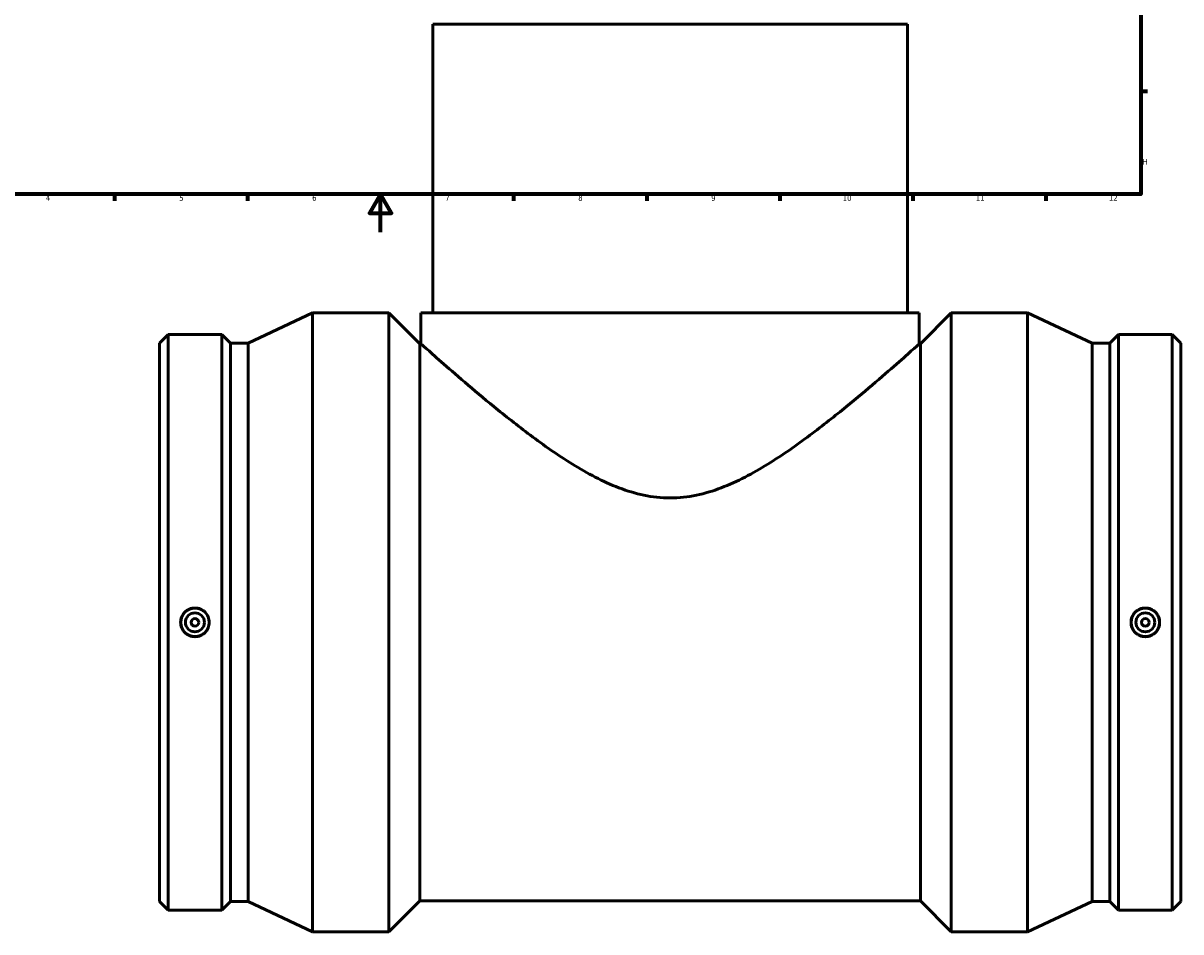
# Model space of a CAD drawing. Header units: millimetres. Extents: x -317 to 1680, y -368 to 1718.
# Tile 2 of 8: x 232 to 842, y -368 to 110. Entities that reach past the tile are written whole.
import ezdxf

# ---------------------------------------------------------------- set-up
doc = ezdxf.new("R2010")
doc.units = ezdxf.units.MM
doc.layers.add('Border (ANSI)', color=7, linetype='Continuous', lineweight=70)
doc.layers.add('Visible (ANSI)', color=7, linetype='Continuous', lineweight=50)
doc.styles.add('Note Text (ANSI)', font='tahoma.ttf')

# ---------------------------------------------------------------- blocks, each defined once
blk = doc.blocks.new('Borders Default Border')
at = {"layer": 'Border (ANSI)'}
for p, q in [((821, 74.25), (824.45, 74.25)), ((280.33, 20), (280.33, 16.55)), ((350.42, 20), (350.42, 16.55)), ((490.58, 20), (490.58, 16.55)), ((560.67, 20), (560.67, 16.55)), ((630.75, 20), (630.75, 16.55)), ((700.83, 20), (700.83, 16.55)), ((770.92, 20), (770.92, 16.55))]:
    blk.add_line(p, q, dxfattribs=at)
at = {"layer": 'Border (ANSI)', "flags": 128}
for points in [[(20, 20), (20, 574), (821, 574), (821, 20), (20, 20)], [(420.5, 0), (420.5, 20), (414.73, 10), (426.27, 10), (420.5, 20)]]:
    blk.add_lwpolyline(points, dxfattribs=at)
at = {"layer": 'Border (ANSI)', "color": 230, "true_color": 0xff0080, "attachment_point": 7, "style": 'Note Text (ANSI)'}
for s, insert, char_height in [('H', (821.81, 35.6), 3.05), ('4', (244.23, 16.55), 3.05), ('5', (314.48, 16.49), 3.05), ('6', (384.49, 16.49), 3.05), ('7', (454.6, 16.55), 3.05), ('8', (524.63, 16.48), 3.05), ('9', (594.7, 16.49), 3.05), ('10', (663.96, 16.49), 3.048), ('11', (734.04, 16.55), 3.048), ('12', (804.13, 16.55), 3.048)]:
    blk.add_mtext(s, dxfattribs=dict(at, insert=insert, char_height=char_height))

msp = doc.modelspace()

# ---------------------------------------------------------------- linework, layer by layer
at = {"layer": 'Visible (ANSI)'}
for p, q in [((698.031, 109.529), (448.031, 109.529)), ((448.031, 109.529), (448.031, -42.471)), ((698.031, 109.529), (698.031, -42.471)), ((350.794, -58.429), (384.731, -42.471)), ((384.731, -368.471), (384.731, -42.471)), ((384.731, -42.471), (424.921, -42.471)), ((424.921, -368.471), (424.921, -42.471)), ((441.221, -58.771), (424.921, -42.471)), ((441.781, -42.471), (704.281, -42.471)), ((441.781, -42.471), (441.781, -58.771)), ((704.281, -42.471), (704.281, -58.771)), ((704.841, -58.771), (721.141, -42.471)), ((721.141, -368.471), (721.141, -42.471)), ((721.141, -42.471), (761.331, -42.471)), ((761.331, -368.471), (761.331, -42.471)), ((795.269, -58.429), (761.331, -42.471)), ((304.031, -58.429), (308.579, -53.881)), ((308.579, -357.061), (308.579, -53.881)), ((308.579, -53.881), (336.894, -53.881)), ((336.894, -357.061), (336.894, -53.881)), ((341.441, -58.429), (336.894, -53.881)), ((804.621, -58.429), (809.169, -53.881)), ((809.169, -357.061), (809.169, -53.881)), ((809.169, -53.881), (837.484, -53.881)), ((837.484, -357.061), (837.484, -53.881)), ((842.031, -58.429), (837.484, -53.881)), ((304.031, -352.514), (304.031, -58.429)), ((341.441, -352.514), (341.441, -58.429)), ((341.441, -58.429), (350.794, -58.429)), ((350.794, -352.514), (350.794, -58.429)), ((441.221, -352.171), (441.221, -58.771)), ((441.221, -58.771), (441.781, -58.771)), ((704.281, -58.771), (704.841, -58.771)), ((704.841, -352.171), (704.841, -58.771)), ((795.269, -352.514), (795.269, -58.429)), ((795.269, -58.429), (804.621, -58.429)), ((804.621, -352.514), (804.621, -58.429)), ((842.031, -352.514), (842.031, -58.429)), ((304.031, -352.514), (308.579, -357.061)), ((341.441, -352.514), (336.894, -357.061)), ((341.441, -352.514), (350.794, -352.514)), ((350.794, -352.514), (384.731, -368.471)), ((441.221, -352.171), (424.921, -368.471)), ((441.221, -352.171), (704.841, -352.171)), ((704.841, -352.171), (721.141, -368.471)), ((795.269, -352.514), (761.331, -368.471)), ((795.269, -352.514), (804.621, -352.514)), ((804.621, -352.514), (809.169, -357.061)), ((842.031, -352.514), (837.484, -357.061)), ((308.579, -357.061), (336.894, -357.061)), ((809.169, -357.061), (837.484, -357.061)), ((384.731, -368.471), (424.921, -368.471)), ((721.141, -368.471), (761.331, -368.471))]:
    msp.add_line(p, q, dxfattribs=at)
for centre, radius in [((322.736, -205.471), 7.5), ((322.736, -205.471), 5), ((823.326, -205.471), 7.5), ((823.326, -205.471), 5), ((322.736, -205.471), 2), ((823.326, -205.471), 2)]:
    msp.add_circle(centre, radius, dxfattribs=at)
for points, knots in [([(704.281, -58.771), (704.281, -58.771), (703.374, -59.585), (699.757, -62.807), (697.048, -65.215), (690.134, -71.29), (685.922, -74.962), (676.481, -83.037), (671.252, -87.438), (660.027, -96.607), (653.567, -101.746), (639.666, -112.127), (632.232, -117.372), (620.537, -124.59), (616.551, -126.883), (608.402, -131.086), (604.239, -132.996), (595.712, -136.238), (591.348, -137.57), (582.381, -139.422), (577.777, -139.94), (568.286, -139.94), (563.681, -139.422), (554.714, -137.57), (550.351, -136.238), (541.824, -132.996), (537.661, -131.086), (529.511, -126.883), (525.525, -124.59), (513.83, -117.372), (506.396, -112.127), (492.496, -101.746), (486.035, -96.607), (474.811, -87.438), (469.582, -83.037), (460.14, -74.962), (455.929, -71.29), (449.014, -65.215), (446.306, -62.807), (442.688, -59.585), (441.781, -58.771), (441.781, -58.771)], [21.9976962, 21.9976962, 21.9976962, 21.9976962, 24.6497291, 24.6497291, 27.3017621, 27.3017621, 29.953795, 29.953795, 32.605828, 32.605828, 35.4532191, 35.4532191, 38.3006102, 38.3006102, 39.7243057, 39.7243057, 41.1480012, 41.1480012, 42.5716968, 42.5716968, 43.9953923, 43.9953923, 45.4190879, 45.4190879, 46.8427834, 46.8427834, 48.266479, 48.266479, 49.6901745, 49.6901745, 52.5375656, 52.5375656, 55.3849567, 55.3849567, 58.0369896, 58.0369896, 60.6890226, 60.6890226, 63.3410555, 63.3410555, 65.9930885, 65.9930885, 65.9930885, 65.9930885]), ([(322.736, -197.919), (323.684, -197.919), (324.694, -198.109), (326.552, -198.881), (327.4, -199.463), (328.737, -200.805), (329.316, -201.654), (330.083, -203.514), (330.272, -204.524), (330.272, -206.418), (330.083, -207.429), (329.316, -209.288), (328.737, -210.137), (327.4, -211.479), (326.552, -212.061), (324.694, -212.833), (323.684, -213.024), (321.789, -213.024), (320.778, -212.833), (318.92, -212.061), (318.073, -211.479), (316.736, -210.137), (316.157, -209.288), (315.389, -207.429), (315.2, -206.418), (315.2, -204.524), (315.389, -203.514), (316.157, -201.654), (316.736, -200.805), (318.073, -199.463), (318.92, -198.881), (320.778, -198.109), (321.789, -197.919), (322.736, -197.919)], [0, 0, 0, 0, 0.2842978, 0.2842978, 0.5685956, 0.5685956, 0.8527518, 0.8527518, 1.1369079, 1.1369079, 1.4210641, 1.4210641, 1.7052202, 1.7052202, 1.989518, 1.989518, 2.2738158, 2.2738158, 2.5581137, 2.5581137, 2.8424115, 2.8424115, 3.1265676, 3.1265676, 3.4107238, 3.4107238, 3.6948799, 3.6948799, 3.9790361, 3.9790361, 4.2633339, 4.2633339, 4.5476317, 4.5476317, 4.5476317, 4.5476317]), ([(823.326, -213.024), (822.379, -213.024), (821.368, -212.833), (819.51, -212.061), (818.663, -211.479), (817.326, -210.137), (816.747, -209.288), (815.979, -207.429), (815.79, -206.418), (815.79, -204.524), (815.979, -203.514), (816.747, -201.654), (817.326, -200.805), (818.663, -199.463), (819.51, -198.881), (821.368, -198.109), (822.379, -197.919), (824.274, -197.919), (825.284, -198.109), (827.142, -198.881), (827.99, -199.463), (829.327, -200.805), (829.906, -201.654), (830.673, -203.514), (830.862, -204.524), (830.862, -206.418), (830.673, -207.429), (829.906, -209.288), (829.327, -210.137), (827.99, -211.479), (827.142, -212.061), (825.284, -212.833), (824.274, -213.024), (823.326, -213.024)], [0, 0, 0, 0, 0.2842978, 0.2842978, 0.5685956, 0.5685956, 0.8527518, 0.8527518, 1.1369079, 1.1369079, 1.4210641, 1.4210641, 1.7052202, 1.7052202, 1.989518, 1.989518, 2.2738158, 2.2738158, 2.5581137, 2.5581137, 2.8424115, 2.8424115, 3.1265676, 3.1265676, 3.4107238, 3.4107238, 3.6948799, 3.6948799, 3.9790361, 3.9790361, 4.2633339, 4.2633339, 4.5476317, 4.5476317, 4.5476317, 4.5476317])]:
    msp.add_open_spline(points, degree=3, knots=knots, dxfattribs=at)

# ---------------------------------------------------------------- block references
msp.add_blockref('Borders Default Border', (0, 0))

doc.saveas('drawing.dxf')
